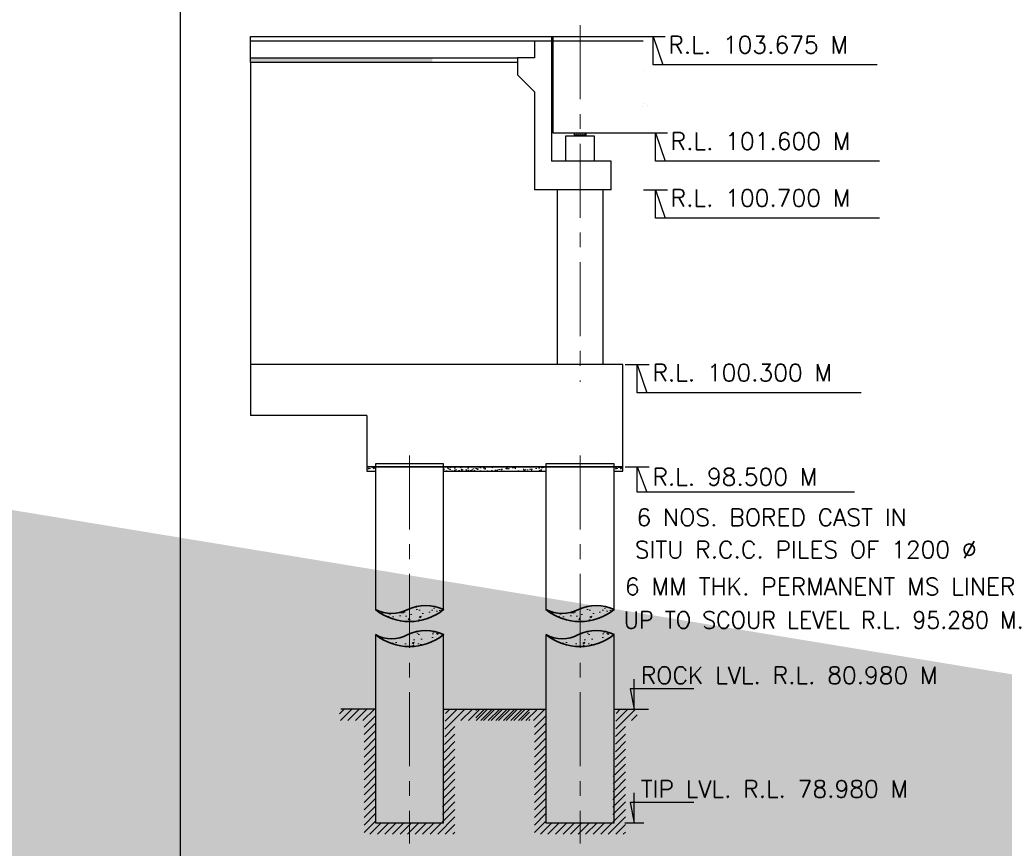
# Model space of a CAD drawing. Header units: inches. Extents: x -1841658761 to 3039153, y 1727 to 2165588347.
# Tile 5 of 38: x 9700 to 9784, y 4439 to 4510. Entities that reach past the tile are written whole.
import ezdxf

# ---------------------------------------------------------------- set-up
doc = ezdxf.new("R2010")
doc.units = ezdxf.units.IN
doc.header["$MEASUREMENT"] = 0
doc.linetypes.add('CENTER', pattern=[50.800000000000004, 31.75, -6.35, 6.35, -6.35])
doc.linetypes.add('DASHED2', pattern=[0.375, 0.25, -0.125])
for name, color, linetype, lineweight in [('CEN', 3, 'CENTER', 13), ('STEEL', 12, 'Continuous', 35), ('STR', 7, 'Continuous', 25), ('SYM', 8, 'Continuous', 5)]:
    doc.layers.add(name, color=color, linetype=linetype, lineweight=lineweight)
doc.layers.add('CENTER', color=3, linetype='CENTER')
doc.layers.add('text', color=7, linetype='Continuous')
doc.styles.add('ROMANS', font='romans.shx', dxfattribs={"height": 2.2})
doc.dimstyles.new('ROMANS', dxfattribs={"dimtxt": 650, "dimasz": 650, "dimexe": 325, "dimexo": 325, "dimgap": 325, "dimtad": 1, "dimdec": 0, "dimzin": 9, "dimdsep": 46, "dimtxsty": 'ROMANS', "dimcen": 325, "dimclrd": 4, "dimclre": 4, "dimclrt": 6, "dimadec": 0, "dimazin": 0, "dimtfac": 1, "dimtdec": 0, "dimtmove": 0, "dimatfit": 3, "dimfxl": 1, "dimtolj": 1, "dimtzin": 9, "dimarcsym": 0})

msp = doc.modelspace()

# ---------------------------------------------------------------- hatches: boundary and pattern name
at = {"linetype": 'ByBlock', "lineweight": -3, "ltscale": 0.05}
h = msp.add_hatch(dxfattribs=at)
h.set_pattern_fill('AR-CONC', color=252, scale=0.00365625, style=0)
h.set_pattern_definition([(49.99999999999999, (4684.278408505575, 10603.21187515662), (0.6661126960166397, -0.0582772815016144), [0.06965156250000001, -0.7661671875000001]), (355, (4684.278408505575, 10603.21187515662), (-0.1288565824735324, 0.6985508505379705), [0.05572125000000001, -0.61293375]), (100.451, (4684.33391769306, 10603.20701874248), (0.5372585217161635, 0.6402703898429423), [0.0591946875, -0.6511415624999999]), (46.18420000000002, (4684.278408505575, 10603.39761265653), (0.99113274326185, -0.1537172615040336), [0.1044773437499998, -1.149250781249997]), (96.63559999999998, (4684.361002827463, 10603.3848029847), (0.8680092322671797, 0.9046496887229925), [0.0887920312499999, -0.9767123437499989]), (351.1840000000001, (4684.278408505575, 10603.39761265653), (0.8680105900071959, 0.9046480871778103), [0.083581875, -0.9194006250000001]), (21, (4684.371277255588, 10603.35117828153), (0.5543419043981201, -0.3739083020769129), [0.06965156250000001, -0.7661671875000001]), (326.0000000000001, (4684.371277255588, 10603.35117828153), (0.2259636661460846, 0.6734372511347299), [0.05572124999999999, -0.6129337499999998]), (71.4514, (4684.417472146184, 10603.32001935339), (0.7803040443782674, 0.2995304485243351), [0.05919468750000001, -0.6511415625]), (37.49999999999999, (4684.278408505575, 10603.21187515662), (0.01129270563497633, 0.3091543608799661), [0, -0.6055042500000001, 0, -0.6222206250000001, 0, -0.61525546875]), (7.499999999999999, (4684.278408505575, 10603.21187515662), (0.2443093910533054, 0.3662852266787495), [0, -0.3547586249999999, 0, -0.5915739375, 0, -0.23449359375]), (327.5, (4684.07131119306, 10603.21187515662), (0.4957531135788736, -0.02094572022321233), [0, -0.232171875, 0, -0.7243762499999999, 0, -0.9611915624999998]), (317.5, (4683.978442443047, 10603.21187515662), (0.5415973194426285, 0.09296560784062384), [0, -0.3018234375, 0, -0.4810601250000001, 0, -0.6825853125])])
h.paths.add_polyline_path([(9735.266409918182, 4507.101607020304), (9719.666409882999, 4507.101607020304), (9719.666409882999, 4506.702799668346), (9735.266409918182, 4506.702799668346)])
at = {"linetype": 'Continuous', "lineweight": 13}
h = msp.add_hatch(dxfattribs=at)
h.set_pattern_fill('AR-CONC', color=8, scale=0.09750002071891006, angle=-1.272221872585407e-14)
h.set_pattern_definition([(49.99999999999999, (5472.061984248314, 9999.531938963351), (0.6993288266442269, -0.0611833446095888), [0.07312501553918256, -0.8043751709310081]), (355, (5472.061984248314, 9999.531938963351), (-0.1352825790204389, 0.7333874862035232), [0.05850001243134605, -0.6435001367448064]), (100.4514444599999, (5472.120261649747, 9999.526840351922), (0.564046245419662, 0.6722041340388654), [0.06214670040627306, -0.6836137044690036]), (46.18419999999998, (5472.061984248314, 9999.72693900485), (1.040560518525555, -0.1613813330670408), [0.1096875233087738, -1.206562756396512]), (96.63563548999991, (5472.148697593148, 9999.71349052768), (0.9112955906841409, 0.9497658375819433), [0.09322010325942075, -1.025421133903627]), (351.1841639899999, (5472.061984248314, 9999.72693900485), (0.9112955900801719, 0.9497658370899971), [0.0877500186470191, -0.9652502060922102]), (20.99999999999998, (5472.159484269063, 9999.678188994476), (0.5819844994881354, -0.3925535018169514), [0.07312501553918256, -0.8043751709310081]), (326.0000000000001, (5472.159484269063, 9999.678188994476), (0.2372324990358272, 0.7070214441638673), [0.05850001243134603, -0.6435001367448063]), (71.45144473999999, (5472.207982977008, 9999.645476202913), (0.8192169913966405, 0.3144679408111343), [0.06214669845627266, -0.6836137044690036]), (37.49999999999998, (5472.061984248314, 9999.531938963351), (0.01185586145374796, 0.3245715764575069), [0, -0.6357001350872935, 0, -0.6532501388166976, 0, -0.6459376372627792]), (7.499999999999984, (5472.061984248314, 9999.531938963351), (0.2564928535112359, 0.3845515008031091), [0, -0.3724500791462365, 0, -0.6210751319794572, 0, -0.246187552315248]), (327.5, (5471.84455920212, 9999.531938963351), (0.5204769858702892, -0.02199100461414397), [0, -0.2437500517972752, 0, -0.7605001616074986, 0, -1.009125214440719]), (317.5, (5471.747059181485, 9999.531938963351), (0.5686066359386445, 0.09760237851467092), [0, -0.3168750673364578, 0, -0.5050501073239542, 0, -0.716625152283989])])
h.paths.add_polyline_path([(9729.660159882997, 4472.016726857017), (9730.391410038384, 4472.016726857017), (9730.391410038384, 4471.626726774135), (9729.660159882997, 4471.626726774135)])
h = msp.add_hatch(dxfattribs=at)
h.set_pattern_fill('AR-CONC', color=8, scale=0.09750002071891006, angle=-1.272221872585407e-14)
h.set_pattern_definition([(49.99999999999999, (5438.67140640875, 9999.52905903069), (0.6993288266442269, -0.0611833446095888), [0.07312501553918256, -0.8043751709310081]), (355, (5438.67140640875, 9999.52905903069), (-0.1352825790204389, 0.7333874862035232), [0.05850001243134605, -0.6435001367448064]), (100.4514444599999, (5438.729683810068, 9999.523960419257), (0.564046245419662, 0.6722041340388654), [0.06214670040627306, -0.6836137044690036]), (46.18419999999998, (5438.67140640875, 9999.724059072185), (1.040560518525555, -0.1613813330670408), [0.1096875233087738, -1.206562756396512]), (96.63563548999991, (5438.758119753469, 9999.710610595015), (0.9112955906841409, 0.9497658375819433), [0.09322010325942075, -1.025421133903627]), (351.1841639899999, (5438.67140640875, 9999.724059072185), (0.9112955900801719, 0.9497658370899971), [0.0877500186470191, -0.9652502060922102]), (20.99999999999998, (5438.768906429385, 9999.675309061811), (0.5819844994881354, -0.3925535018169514), [0.07312501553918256, -0.8043751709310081]), (326.0000000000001, (5438.768906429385, 9999.675309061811), (0.2372324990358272, 0.7070214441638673), [0.05850001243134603, -0.6435001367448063]), (71.45144473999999, (5438.817405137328, 9999.642596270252), (0.8192169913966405, 0.3144679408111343), [0.06214669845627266, -0.6836137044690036]), (37.49999999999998, (5438.67140640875, 9999.52905903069), (0.01185586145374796, 0.3245715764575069), [0, -0.6357001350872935, 0, -0.6532501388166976, 0, -0.6459376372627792]), (7.499999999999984, (5438.67140640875, 9999.52905903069), (0.2564928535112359, 0.3845515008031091), [0, -0.3724500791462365, 0, -0.6210751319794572, 0, -0.246187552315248]), (327.5, (5438.453981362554, 9999.52905903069), (0.5204769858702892, -0.02199100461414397), [0, -0.2437500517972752, 0, -0.7605001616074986, 0, -1.009125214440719]), (317.5, (5438.356481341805, 9999.52905903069), (0.5686066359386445, 0.09760237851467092), [0, -0.3168750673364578, 0, -0.5050501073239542, 0, -0.716625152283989])])
h.paths.add_polyline_path([(9745.016414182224, 4472.013846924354), (9736.241411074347, 4472.013846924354), (9736.241411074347, 4471.623846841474), (9745.016414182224, 4471.623846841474)])
h = msp.add_hatch(dxfattribs=at)
h.set_pattern_fill('AR-CONC', color=8, scale=0.09750002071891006, angle=-1.272221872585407e-14)
h.set_pattern_definition([(49.99999999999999, (5493.2682395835, 9999.52905903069), (0.6993288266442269, -0.0611833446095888), [0.07312501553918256, -0.8043751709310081]), (355, (5493.2682395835, 9999.52905903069), (-0.1352825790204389, 0.7333874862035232), [0.05850001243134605, -0.6435001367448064]), (100.4514444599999, (5493.32651698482, 9999.523960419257), (0.564046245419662, 0.6722041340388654), [0.06214670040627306, -0.6836137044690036]), (46.18419999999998, (5493.2682395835, 9999.724059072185), (1.040560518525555, -0.1613813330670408), [0.1096875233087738, -1.206562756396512]), (96.63563548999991, (5493.354952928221, 9999.710610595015), (0.9112955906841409, 0.9497658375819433), [0.09322010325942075, -1.025421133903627]), (351.1841639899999, (5493.2682395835, 9999.724059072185), (0.9112955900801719, 0.9497658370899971), [0.0877500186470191, -0.9652502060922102]), (20.99999999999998, (5493.365739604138, 9999.675309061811), (0.5819844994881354, -0.3925535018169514), [0.07312501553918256, -0.8043751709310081]), (326.0000000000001, (5493.365739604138, 9999.675309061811), (0.2372324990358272, 0.7070214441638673), [0.05850001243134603, -0.6435001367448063]), (71.45144473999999, (5493.414238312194, 9999.642596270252), (0.8192169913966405, 0.3144679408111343), [0.06214669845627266, -0.6836137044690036]), (37.49999999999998, (5493.2682395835, 9999.52905903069), (0.01185586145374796, 0.3245715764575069), [0, -0.6357001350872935, 0, -0.6532501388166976, 0, -0.6459376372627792]), (7.499999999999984, (5493.2682395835, 9999.52905903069), (0.2564928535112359, 0.3845515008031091), [0, -0.3724500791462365, 0, -0.6210751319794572, 0, -0.246187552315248]), (327.5, (5493.050814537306, 9999.52905903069), (0.5204769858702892, -0.02199100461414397), [0, -0.2437500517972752, 0, -0.7605001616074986, 0, -1.009125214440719]), (317.5, (5492.953314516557, 9999.52905903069), (0.5686066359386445, 0.09760237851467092), [0, -0.3168750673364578, 0, -0.5050501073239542, 0, -0.716625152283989])])
h.paths.add_polyline_path([(9750.866415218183, 4472.013846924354), (9751.59766537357, 4472.013846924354), (9751.59766537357, 4471.623846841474), (9750.866415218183, 4471.623846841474)])
at = {"linetype": 'ByBlock', "lineweight": 5, "ltscale": 1.25}
h = msp.add_hatch(dxfattribs=at)
h.set_pattern_fill('AR-CONC', color=8, scale=0.009750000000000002, style=0)
h.set_pattern_definition([(49.99999999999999, (4952.51388759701, 10366.20646027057), (1.776300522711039, -0.1554060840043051), [0.1857375, -2.0431125]), (355, (4952.51388759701, 10366.20646027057), (-0.3436233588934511, 1.862804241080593), [0.14859, -1.6344956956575]), (100.4514446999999, (4952.661912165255, 10366.19350979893), (1.432677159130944, 1.707398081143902), [0.1578525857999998, -1.736379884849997]), (46.18420000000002, (4952.51388759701, 10366.7017602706), (2.643020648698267, -0.4099126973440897), [0.278606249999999, -3.064668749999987]), (96.63555760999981, (4952.734139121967, 10366.66760114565), (2.314690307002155, 2.412404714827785), [0.2367789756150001, -2.60457217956]), (351.1841511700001, (4952.51388759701, 10366.7017602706), (2.314690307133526, 2.412404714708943), [0.2228846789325, -2.45173238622]), (21, (4952.761537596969, 10366.57793527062), (1.478240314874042, -0.9970856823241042), [0.1857375, -2.0431125]), (326.0000000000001, (4952.761537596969, 10366.57793527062), (0.602569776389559, 1.795832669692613), [0.14859, -1.63449]), (71.45144499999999, (4952.884724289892, 10366.49484479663), (2.080810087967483, 0.798746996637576), [0.1578525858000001, -1.7363768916]), (37.49999999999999, (4952.51388759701, 10366.20646027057), (0.03011388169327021, 0.8244116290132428), [0, -1.614678, 0, -1.659255, 0, -1.64068125]), (7.499999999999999, (4952.51388759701, 10366.20646027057), (0.6514917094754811, 0.9767606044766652), [0, -0.9460229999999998, 0, -1.5775305, 0, -0.62531625]), (327.5, (4951.961628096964, 10366.20646027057), (1.322008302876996, -0.05585525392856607), [0, -0.619125, 0, -1.93167, 0, -2.5631775]), (317.5, (4951.713978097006, 10366.20646027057), (1.444259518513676, 0.2479082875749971), [0, -0.8048625, 0, -1.282827, 0, -1.8202275])])
edge = h.paths.add_edge_path()
edge.add_arc((9734.706148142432, 4456.558240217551), 3.543656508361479, 64.32648008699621, 109.8838500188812)
edge.add_line((9733.500899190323, 4459.890638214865), (9733.500899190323, 4458.744926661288))
edge.add_arc((9733.386556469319, 4463.288245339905), 4.544757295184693, 271.4416714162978, 308.9148225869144)
edge = h.paths.add_edge_path()
edge.add_arc((9734.855377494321, 4456.540514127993), 3.613577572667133, 112.0138236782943, 115.7433869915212)
edge.add_arc((9731.797156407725, 4462.541028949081), 3.123216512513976, 243.2501961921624, 298.4671272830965, ccw=False)
edge.add_arc((9733.253281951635, 4463.28420915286), 4.546031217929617, 230.9844174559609, 273.1223823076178)
edge.add_line((9733.500899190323, 4458.7449266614), (9733.500899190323, 4459.890638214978))
h = msp.add_hatch(dxfattribs=at)
h.set_pattern_fill('AR-CONC', color=8, scale=0.009750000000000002, style=0)
h.set_pattern_definition([(49.99999999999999, (4967.138891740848, 10366.20646027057), (1.776300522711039, -0.1554060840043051), [0.1857375, -2.0431125]), (355, (4967.138891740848, 10366.20646027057), (-0.3436233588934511, 1.862804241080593), [0.14859, -1.6344956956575]), (100.4514446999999, (4967.286916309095, 10366.19350979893), (1.432677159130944, 1.707398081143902), [0.1578525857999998, -1.736379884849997]), (46.18420000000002, (4967.138891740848, 10366.7017602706), (2.643020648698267, -0.4099126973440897), [0.278606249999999, -3.064668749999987]), (96.63555760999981, (4967.359143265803, 10366.66760114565), (2.314690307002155, 2.412404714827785), [0.2367789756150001, -2.60457217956]), (351.1841511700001, (4967.138891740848, 10366.7017602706), (2.314690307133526, 2.412404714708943), [0.2228846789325, -2.45173238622]), (21, (4967.386541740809, 10366.57793527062), (1.478240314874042, -0.9970856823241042), [0.1857375, -2.0431125]), (326.0000000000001, (4967.386541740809, 10366.57793527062), (0.602569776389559, 1.795832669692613), [0.14859, -1.63449]), (71.45144499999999, (4967.509728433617, 10366.49484479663), (2.080810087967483, 0.798746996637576), [0.1578525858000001, -1.7363768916]), (37.49999999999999, (4967.138891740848, 10366.20646027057), (0.03011388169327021, 0.8244116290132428), [0, -1.614678, 0, -1.659255, 0, -1.64068125]), (7.499999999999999, (4967.138891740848, 10366.20646027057), (0.6514917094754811, 0.9767606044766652), [0, -0.9460229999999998, 0, -1.5775305, 0, -0.62531625]), (327.5, (4966.586632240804, 10366.20646027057), (1.322008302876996, -0.05585525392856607), [0, -0.619125, 0, -1.93167, 0, -2.5631775]), (317.5, (4966.338982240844, 10366.20646027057), (1.444259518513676, 0.2479082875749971), [0, -0.8048625, 0, -1.282827, 0, -1.8202275])])
edge = h.paths.add_edge_path()
edge.add_arc((9749.331152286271, 4456.558240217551), 3.543656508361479, 64.32648008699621, 109.8838500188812)
edge.add_line((9748.12590333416, 4459.890638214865), (9748.12590333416, 4458.744926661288))
edge.add_arc((9748.011560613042, 4463.288245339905), 4.544757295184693, 271.4416714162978, 308.9148225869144)
edge = h.paths.add_edge_path()
edge.add_arc((9749.480381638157, 4456.540514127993), 3.613577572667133, 112.0138236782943, 115.7433869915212)
edge.add_arc((9746.422160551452, 4462.541028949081), 3.123216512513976, 243.2501961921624, 298.4671272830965, ccw=False)
edge.add_arc((9747.87828609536, 4463.28420915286), 4.546031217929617, 230.9844174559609, 273.1223823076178)
edge.add_line((9748.12590333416, 4458.7449266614), (9748.12590333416, 4459.890638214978))
h = msp.add_hatch(dxfattribs=at)
h.set_pattern_fill('AR-CONC', color=8, scale=0.009750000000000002, style=0)
h.set_pattern_definition([(49.99999999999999, (4952.51388759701, 10365.77484288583), (1.776300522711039, -0.1554060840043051), [0.1857375, -2.0431125]), (355, (4952.51388759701, 10365.77484288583), (-0.3436233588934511, 1.862804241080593), [0.14859, -1.6344956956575]), (100.4514446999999, (4952.661912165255, 10365.76189241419), (1.432677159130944, 1.707398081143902), [0.1578525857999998, -1.736379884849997]), (46.18420000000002, (4952.51388759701, 10366.27014288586), (2.643020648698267, -0.4099126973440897), [0.2786062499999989, -3.064668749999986]), (96.63555760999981, (4952.734139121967, 10366.23598376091), (2.314690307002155, 2.412404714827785), [0.236778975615, -2.60457217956]), (351.1841511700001, (4952.51388759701, 10366.27014288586), (2.314690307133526, 2.412404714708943), [0.2228846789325, -2.45173238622]), (21, (4952.761537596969, 10366.14631788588), (1.478240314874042, -0.9970856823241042), [0.1857375, -2.0431125]), (326.0000000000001, (4952.761537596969, 10366.14631788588), (0.602569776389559, 1.795832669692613), [0.14859, -1.63449]), (71.45144499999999, (4952.884724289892, 10366.06322741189), (2.080810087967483, 0.798746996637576), [0.1578525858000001, -1.7363768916]), (37.49999999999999, (4952.51388759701, 10365.77484288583), (0.03011388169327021, 0.8244116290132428), [0, -1.614678, 0, -1.659255, 0, -1.64068125]), (7.499999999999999, (4952.51388759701, 10365.77484288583), (0.6514917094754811, 0.9767606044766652), [0, -0.9460229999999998, 0, -1.5775305, 0, -0.62531625]), (327.5, (4951.961628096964, 10365.77484288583), (1.322008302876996, -0.05585525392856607), [0, -0.619125, 0, -1.93167, 0, -2.5631775]), (317.5, (4951.713978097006, 10365.77484288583), (1.444259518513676, 0.2479082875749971), [0, -0.8048625, 0, -1.282827, 0, -1.8202275])])
edge = h.paths.add_edge_path()
edge.add_arc((9734.681813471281, 4454.329666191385), 3.629748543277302, 64.5533186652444, 106.8235814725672)
edge.add_line((9733.63127066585, 4457.804063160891), (9733.620227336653, 4456.590126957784))
edge.add_arc((9733.240897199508, 4461.45361280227), 4.878256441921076, 274.459785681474, 307.9576724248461)
edge = h.paths.add_edge_path()
edge.add_arc((9734.985748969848, 4454.453939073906), 3.613577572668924, 112.0138236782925, 115.7433869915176)
edge.add_arc((9731.815420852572, 4460.315911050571), 3.059291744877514, 242.2593296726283, 301.551118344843, ccw=False)
edge.add_arc((9733.317098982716, 4461.257727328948), 4.677433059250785, 231.281834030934, 273.7157465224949)
edge.add_line((9733.620227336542, 4456.590126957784), (9733.631270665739, 4457.804063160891))
h = msp.add_hatch(dxfattribs=at)
h.set_pattern_fill('AR-CONC', color=8, scale=0.009750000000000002, style=0)
h.set_pattern_definition([(49.99999999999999, (4967.138891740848, 10365.77484288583), (1.776300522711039, -0.1554060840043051), [0.1857375, -2.0431125]), (355, (4967.138891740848, 10365.77484288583), (-0.3436233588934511, 1.862804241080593), [0.14859, -1.6344956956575]), (100.4514446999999, (4967.286916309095, 10365.76189241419), (1.432677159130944, 1.707398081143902), [0.1578525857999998, -1.736379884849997]), (46.18420000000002, (4967.138891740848, 10366.27014288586), (2.643020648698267, -0.4099126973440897), [0.2786062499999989, -3.064668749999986]), (96.63555760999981, (4967.359143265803, 10366.23598376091), (2.314690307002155, 2.412404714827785), [0.236778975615, -2.60457217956]), (351.1841511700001, (4967.138891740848, 10366.27014288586), (2.314690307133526, 2.412404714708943), [0.2228846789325, -2.45173238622]), (21, (4967.386541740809, 10366.14631788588), (1.478240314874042, -0.9970856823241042), [0.1857375, -2.0431125]), (326.0000000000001, (4967.386541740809, 10366.14631788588), (0.602569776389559, 1.795832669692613), [0.14859, -1.63449]), (71.45144499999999, (4967.509728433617, 10366.06322741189), (2.080810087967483, 0.798746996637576), [0.1578525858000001, -1.7363768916]), (37.49999999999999, (4967.138891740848, 10365.77484288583), (0.03011388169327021, 0.8244116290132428), [0, -1.614678, 0, -1.659255, 0, -1.64068125]), (7.499999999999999, (4967.138891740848, 10365.77484288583), (0.6514917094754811, 0.9767606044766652), [0, -0.9460229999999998, 0, -1.5775305, 0, -0.62531625]), (327.5, (4966.586632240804, 10365.77484288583), (1.322008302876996, -0.05585525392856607), [0, -0.619125, 0, -1.93167, 0, -2.5631775]), (317.5, (4966.338982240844, 10365.77484288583), (1.444259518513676, 0.2479082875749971), [0, -0.8048625, 0, -1.282827, 0, -1.8202275])])
edge = h.paths.add_edge_path()
edge.add_arc((9749.306817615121, 4454.329666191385), 3.629748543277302, 64.5533186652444, 106.8235814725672)
edge.add_line((9748.256274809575, 4457.804063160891), (9748.245231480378, 4456.590126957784))
edge.add_arc((9747.865901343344, 4461.45361280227), 4.878256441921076, 274.459785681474, 307.9576724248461)
edge = h.paths.add_edge_path()
edge.add_arc((9749.610753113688, 4454.453939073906), 3.613577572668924, 112.0138236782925, 115.7433869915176)
edge.add_arc((9746.440424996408, 4460.315911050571), 3.059291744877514, 242.2593296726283, 301.551118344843, ccw=False)
edge.add_arc((9747.942103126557, 4461.257727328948), 4.677433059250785, 231.281834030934, 273.7157465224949)
edge.add_line((9748.245231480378, 4456.590126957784), (9748.256274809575, 4457.804063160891))
at = {"linetype": 'Continuous', "lineweight": 9}
h = msp.add_hatch(dxfattribs=at)
h.set_pattern_fill('ANSI31', color=8, scale=3.656250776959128)
h.set_pattern_definition([(44.99999999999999, (2956.710508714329, 12438.72572958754), (-0.3231699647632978, 0.3231699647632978), [])])
edge = h.paths.add_edge_path()
edge.add_line((9743.628684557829, 4450.230218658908), (9737.216411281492, 4450.230218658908))
edge.add_line((9737.21641128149, 4450.230218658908), (9737.21641128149, 4440.480216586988))
edge.add_line((9737.21641128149, 4440.480216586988), (9729.416409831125, 4440.480216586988))
edge.add_line((9729.41640983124, 4440.480216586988), (9729.41640983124, 4450.230218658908))
edge.add_line((9729.41640983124, 4450.230218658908), (9727.317050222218, 4450.230218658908))
edge.add_line((9727.317050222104, 4450.230218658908), (9727.317050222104, 4451.205218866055))
edge.add_line((9724.383466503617, 4451.205218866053), (9730.391410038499, 4451.205218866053))
edge.add_line((9730.391410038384, 4451.205218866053), (9730.391410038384, 4441.455216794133))
edge.add_line((9730.391410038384, 4441.455216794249), (9736.112859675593, 4441.455216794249))
edge.add_line((9736.40567249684, 4451.205218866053), (9743.614923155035, 4451.205218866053))
edge.add_line((9743.628684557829, 4450.230218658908), (9743.61492315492, 4451.205218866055))
edge.add_line((9736.241411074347, 4441.455216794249), (9736.241411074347, 4451.205218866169))
h = msp.add_hatch(dxfattribs=at)
h.set_pattern_fill('ANSI31', color=8, scale=3.656250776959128)
h.set_pattern_definition([(44.99999999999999, (2971.335512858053, 12438.72572958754), (-0.3231699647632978, 0.3231699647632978), [])])
edge = h.paths.add_edge_path()
edge.add_line((9752.847239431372, 4450.230218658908), (9751.841415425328, 4450.230218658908))
edge.add_line((9751.841415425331, 4450.230218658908), (9751.841415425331, 4440.480216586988))
edge.add_line((9751.841415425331, 4440.480216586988), (9744.041413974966, 4440.480216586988))
edge.add_line((9744.041413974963, 4440.480216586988), (9744.041413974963, 4450.230218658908))
edge.add_line((9744.041413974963, 4450.230218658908), (9739.00847064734, 4450.230218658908))
edge.add_line((9739.008470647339, 4450.230218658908), (9739.008470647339, 4451.205218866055))
edge.add_line((9739.008470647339, 4451.205218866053), (9745.016414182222, 4451.205218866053))
edge.add_line((9745.016414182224, 4451.205218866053), (9745.016414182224, 4441.455216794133))
edge.add_line((9745.016414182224, 4441.455216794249), (9750.737863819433, 4441.455216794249))
edge.add_line((9752.847239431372, 4450.230218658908), (9752.847239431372, 4451.205218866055))
edge.add_line((9751.030676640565, 4451.205218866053), (9752.847239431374, 4451.205218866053))
edge.add_line((9750.866415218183, 4441.455216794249), (9750.866415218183, 4451.205218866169))
at = {"layer": 'SYM'}
h = msp.add_hatch(dxfattribs=at)
h.set_pattern_fill('ANGLE', color=256, scale=0.02437500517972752, style=0)
h.set_pattern_definition([(0, (-18916408.8642159, -32462417.83487364), (0, 0.1702594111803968), [0.1238250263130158, -0.04643438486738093]), (90, (-18916408.8642159, -32462417.83487364), (-0.1702594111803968, 0), [0.1238250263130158, -0.04643438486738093])])
h.paths.add_polyline_path([(9747.941414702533, 4500.652112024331), (9747.453914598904, 4500.652112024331), (9747.453914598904, 4500.398611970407), (9747.941414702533, 4500.398611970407)])
h.paths.add_polyline_path([(9748.428914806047, 4500.652112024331), (9747.941414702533, 4500.652112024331), (9747.941414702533, 4500.398611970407), (9748.428914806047, 4500.398611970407)])

# ---------------------------------------------------------------- linework, layer by layer
at = {"ltscale": 0.02}
msp.add_line((9713.642244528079, 4618.226724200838), (9713.642244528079, 4377.058268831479), dxfattribs=at)
at = {"color": 7}
for p, q in [((9745.601414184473, 4508.925655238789, 45.72345629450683), (9753.370082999, 4508.925655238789, 45.60324532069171)), ((9745.601414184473, 4508.925655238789, 45.72345629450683), (9753.370082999, 4508.925655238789, 45.60324532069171)), ((9745.601414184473, 4508.560030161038, 45.68213965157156), (9753.361293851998, 4508.560030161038, 45.56192867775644))]:
    msp.add_line(p, q, dxfattribs=at)
for p, q in [((9745.601414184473, 4508.925655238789, 45.72164521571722), (9745.601414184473, 4500.652112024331, 54.75000739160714)), ((9745.601414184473, 4500.652112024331, 54.75000739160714), (9753.376544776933, 4500.652112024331, 54.75000739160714))]:
    msp.add_line(p, q)
at = {"color": 4, "linetype": 'Continuous', "lineweight": -3, "elevation": 45.60324532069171}
msp.add_lwpolyline([(9753.370082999, 4509.554484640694, 0.0009984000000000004, 0.0009984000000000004, 0), (9753.370082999, 4506.01844348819, 0.0009984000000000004, 0.0009984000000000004, 0), (9753.948696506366, 4505.867741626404, 0.0009984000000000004, 0.0009984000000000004, 0), (9752.825661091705, 4505.736192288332, 0.0009984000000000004, 0.0009984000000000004, 0), (9753.373313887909, 4505.576948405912, 0.0009984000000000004, 0.0009984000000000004, 0), (9753.373313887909, 4503.731306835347, 0.0009984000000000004, 0.0009984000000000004, 0), (9753.373313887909, 4503.178034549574, 0.0009984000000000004, 0.0009984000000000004, 0), (9753.95192739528, 4503.027332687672, 0.0009984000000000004, 0.0009984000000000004, 0), (9752.82889198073, 4502.895783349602, 0.0009984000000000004, 0.0009984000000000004, 0), (9753.376544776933, 4502.736539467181, 0.0009984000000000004, 0.0009984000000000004, 0), (9753.376544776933, 4500.077011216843, 0, 0, 0)], format="xyseb", dxfattribs=at)
at = {"layer": 'CEN', "ltscale": 0.2}
for p, q in [((9747.941414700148, 4509.887403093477, 40.74880392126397), (9747.941414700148, 4479.289707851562, 64.81816418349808)), ((9733.316410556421, 4472.977922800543, 45.80066943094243), (9733.316410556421, 4439.676389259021, 12.79009594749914)), ((9747.941414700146, 4472.977922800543, 45.80066943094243), (9747.941414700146, 4439.676389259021, 12.79009594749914))]:
    msp.add_line(p, q, dxfattribs=at)
at = {"layer": 'STEEL', "color": 0, "ltscale": 1.25, "elevation": 12.79009594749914}
for points in [[(9730.391411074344, 4459.752057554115, 0.2403227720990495), (9733.172115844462, 4459.751195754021, -0.2285106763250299), (9736.241411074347, 4459.751195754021, -0.3512542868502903), (9730.391411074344, 4459.752057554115)], [(9745.016415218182, 4459.752057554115, 0.2403227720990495), (9747.797119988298, 4459.751195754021, -0.2285106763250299), (9750.866415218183, 4459.751195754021, -0.3512542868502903), (9745.016415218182, 4459.752057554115)], [(9730.391411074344, 4457.608243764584, 0.2536284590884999), (9733.172115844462, 4457.60727657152, -0.2285106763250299), (9736.241411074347, 4457.60727657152, -0.3512724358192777), (9730.391411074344, 4457.608243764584)], [(9745.016415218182, 4457.608243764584, 0.2536284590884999), (9747.797119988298, 4457.60727657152, -0.2285106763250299), (9750.866415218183, 4457.60727657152, -0.3512724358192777), (9745.016415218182, 4457.608243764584)]]:
    msp.add_lwpolyline(points, format="xyb", dxfattribs=at)
at = {"layer": 'STR'}
for p, q in [((9719.666409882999, 4508.930208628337, 19.39034383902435), (9745.601414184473, 4508.925655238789, 45.72164521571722)), ((9719.666409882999, 4506.70660970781, 23.53021606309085), (9719.666409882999, 4508.930208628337, 19.39034383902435)), ((9745.503914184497, 4508.925655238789, 45.72345629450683), (9745.503914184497, 4498.214611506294, 7.884772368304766)), ((9719.666409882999, 4508.564583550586, 19.39034383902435), (9745.601414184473, 4508.560030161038, 45.68213965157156)), ((9744.041409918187, 4508.560030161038, 44.84156712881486), (9744.041409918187, 4507.097530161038, 44.84156712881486)), ((9719.666409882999, 4507.097530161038, 44.84156712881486), (9742.578909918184, 4507.097530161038, 44.84156712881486)), ((9742.578909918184, 4506.69872280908, 44.84156712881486), (9719.666409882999, 4506.69872280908, 44.84156712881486)), ((9744.041409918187, 4507.097530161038, 44.84156712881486), (9742.578909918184, 4507.097530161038, 44.84156712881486)), ((9742.578909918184, 4507.097530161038, 44.84156712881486), (9742.578909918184, 4505.635030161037, 44.84156712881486)), ((9742.578909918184, 4505.635030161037, 44.84156712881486), (9744.041405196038, 4504.172530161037, 44.84156712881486)), ((9744.041405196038, 4504.172530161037, 51.83700576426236), (9744.041405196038, 4495.777111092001, 8.21907585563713)), ((9744.041405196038, 4504.172530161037, 44.84156712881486), (9744.041405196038, 4504.172530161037, 44.84156712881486)), ((9750.622665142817, 4498.214611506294, 37.89585315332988), (9745.503914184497, 4498.214611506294, 38.88931422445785)), ((9750.622665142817, 4495.777111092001, 38.88931422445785), (9750.622665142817, 4498.214611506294, 38.88931422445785)), ((9750.622665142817, 4495.777111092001, 37.67889778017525), (9744.041405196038, 4495.777111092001, 38.88931422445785)), ((9745.99141470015, 4495.777111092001, 54.40291996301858), (9745.99141470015, 4480.788337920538, 49.43808171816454)), ((9749.891414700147, 4495.777111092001, 54.41332246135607), (9749.891414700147, 4480.788337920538, 49.73518931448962))]:
    msp.add_line(p, q, dxfattribs=at)
at = {"layer": 'STR', "ltscale": 1000}
for p, q in [((9719.666409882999, 4508.930208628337, 19.39034383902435), (9719.666409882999, 4508.930208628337, 19.39034383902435)), ((9719.666409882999, 4506.70660970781, 23.53021606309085), (9719.666409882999, 4480.791549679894, 45.81722546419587)), ((9719.666409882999, 4480.791549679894, 23.53021606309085), (9719.666409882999, 4476.404052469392, -26.12900903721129)), ((9729.660042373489, 4476.404052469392, -3.841999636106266), (9719.666409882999, 4476.404052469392, -26.12900903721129)), ((9729.660159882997, 4476.404052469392, -3.841999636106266), (9729.660159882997, 4472.016506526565, 45.80066943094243)), ((9730.391410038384, 4451.205218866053, 12.79009594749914), (9727.435585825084, 4451.205218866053, 12.79009594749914)), ((9736.241412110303, 4451.205218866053, 12.79009594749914), (9745.016414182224, 4451.205218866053, 12.79009594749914)), ((9750.866415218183, 4451.205218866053, 12.79009594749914), (9753.822239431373, 4451.205218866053, 12.79009594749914))]:
    msp.add_line(p, q, dxfattribs=at)
at = {"layer": 'STR', "elevation": 58.10922311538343}
for points in [[(9747.453914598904, 4500.652112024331), (9748.428914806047, 4500.652112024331), (9748.428914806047, 4500.398611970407), (9747.453914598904, 4500.398611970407)], [(9746.722664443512, 4500.398611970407), (9749.160164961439, 4500.398611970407), (9749.160164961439, 4498.214611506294), (9746.722664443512, 4498.214611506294)]]:
    msp.add_lwpolyline(points, close=True, dxfattribs=at)
at = {"layer": 'STR', "color": 4, "ltscale": 1000, "elevation": 45.81722546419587}
msp.add_lwpolyline([(9750.866415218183, 4472.016506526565), (9751.59766537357, 4472.016506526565), (9751.59766537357, 4480.788337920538), (9719.666409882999, 4480.791549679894)], dxfattribs=at)
at = {"layer": 'STR', "ltscale": 1000}
for points, elevation in [([(9729.660159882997, 4472.016726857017), (9730.391410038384, 4472.016506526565)], 45.80066943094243), ([(9730.391410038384, 4472.016506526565), (9729.660159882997, 4472.016506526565), (9729.660159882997, 4471.626506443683), (9730.391410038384, 4471.626506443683)], 45.80066943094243), ([(9736.241411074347, 4459.751195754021), (9736.241411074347, 4472.016506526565), (9730.391410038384, 4472.016506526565), (9730.391411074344, 4459.752057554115)], 45.81722546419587), ([(9736.241411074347, 4472.016506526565), (9745.016414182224, 4472.016506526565)], 45.80066943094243), ([(9745.016414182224, 4472.016506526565), (9736.241411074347, 4472.016506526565)], 45.80066943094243), ([(9750.866415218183, 4459.751195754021), (9750.866415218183, 4472.016506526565), (9745.016414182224, 4472.016506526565), (9745.016414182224, 4459.752058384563)], 45.81722546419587), ([(9750.866415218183, 4471.626506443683), (9751.59766537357, 4471.626506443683), (9751.59766537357, 4472.016506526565), (9750.866415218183, 4472.016506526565)], 45.80066943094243), ([(9736.241411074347, 4471.626506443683), (9745.016414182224, 4471.626506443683)], 45.80066943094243), ([(9730.391411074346, 4457.608243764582), (9730.391410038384, 4441.455216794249), (9736.241411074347, 4441.455216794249), (9736.241411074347, 4457.60727657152)], 12.79009594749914), ([(9745.016415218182, 4457.608243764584), (9745.016414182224, 4441.455216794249), (9750.866415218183, 4441.455216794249), (9750.866415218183, 4457.60727657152)], 12.79009594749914)]:
    msp.add_lwpolyline(points, dxfattribs=dict(at, elevation=elevation))
at = {"layer": 'STR', "linetype": 'DASHED2', "ltscale": 500, "elevation": 45.80066943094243}
for points in [[(9736.241411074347, 4472.260256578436), (9730.391410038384, 4472.260256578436), (9730.391410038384, 4472.016506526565), (9736.241411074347, 4472.016506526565)], [(9750.866415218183, 4472.260256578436), (9745.016414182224, 4472.260256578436), (9745.016414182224, 4472.016506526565), (9750.866415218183, 4472.016506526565)]]:
    msp.add_lwpolyline(points, close=True, dxfattribs=at)
at = {"layer": 'text', "color": 0}
for p, q in [((9753.179323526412, 4508.925655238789, 54.75000739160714), (9755.239747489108, 4508.925655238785, 54.75000739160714)), ((9753.376544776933, 4500.652112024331, 54.75000739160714), (9755.436968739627, 4500.652112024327, 54.75000739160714)), ((9753.376544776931, 4495.777111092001, 54.75000739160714), (9755.436968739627, 4495.777111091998, 54.75000739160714)), ((9751.812793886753, 4480.788337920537, 45.58245290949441), (9753.873217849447, 4480.788337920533, 45.58245290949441)), ((9751.799940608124, 4472.016506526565, 45.58245290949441), (9753.860364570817, 4472.016506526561, 45.58245290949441)), ((9751.776092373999, 4451.205218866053, 45.58245290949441), (9753.413782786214, 4451.205218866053, 45.58245290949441)), ((9751.776092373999, 4441.455216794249, 45.58245290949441), (9753.413782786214, 4441.455216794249, 45.58245290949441))]:
    msp.add_line(p, q, dxfattribs=at)
for points, elevation in [([(9773.42318007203, 4506.495597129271), (9754.209535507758, 4506.495597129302), (9754.209535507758, 4508.925655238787), (9755.032113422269, 4506.4955971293)], 54.75000739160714), ([(9773.620401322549, 4498.222053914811), (9754.406756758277, 4498.222053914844), (9754.406756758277, 4500.652112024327), (9755.22933467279, 4498.222053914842)], 54.75000739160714), ([(9773.620401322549, 4493.347052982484), (9754.406756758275, 4493.347052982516), (9754.406756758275, 4495.777111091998), (9755.229334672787, 4493.347052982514)], 54.75000739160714), ([(9772.056650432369, 4478.358279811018), (9752.843005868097, 4478.358279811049), (9752.843005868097, 4480.788337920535), (9753.66558378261, 4478.358279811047)], 45.58245290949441), ([(9771.476373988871, 4469.841961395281), (9752.843005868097, 4469.841961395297), (9752.843005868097, 4472.016506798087), (9753.66558378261, 4469.841961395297)], 45.58245290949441), ([(9757.694893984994, 4452.955770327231), (9752.233865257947, 4452.955770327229), (9752.59519703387, 4451.203960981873), (9752.59519703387, 4453.776474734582)], 45.58245290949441), ([(9757.694634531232, 4443.207026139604), (9752.233605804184, 4443.207026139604), (9752.594937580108, 4441.455216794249), (9752.594937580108, 4444.027730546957)], 45.58245290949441)]:
    msp.add_lwpolyline(points, dxfattribs=dict(at, elevation=elevation))

# ---------------------------------------------------------------- texts
at = {"layer": 'text', "color": 0, "style": 'ROMANS'}
for s, p in [('R.L. 103.675 M', (9755.517038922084, 4507.479860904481, 54.75000739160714)), ('R.L. 101.600 M', (9755.714260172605, 4499.206317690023, 54.75000739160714)), ('R.L. 100.700 M', (9755.714260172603, 4494.331316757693, 54.75000739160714)), ('R.L. 100.300 M', (9754.150509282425, 4479.342543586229, 45.58245290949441)), ('R.L. 98.500 M', (9754.150509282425, 4470.406594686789, 45.58245290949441)), ('6 NOS. BORED CAST IN ', (9752.781529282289, 4466.926047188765, 45.58245290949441)), ('SITU R.C.C. PILES OF 1200 %%C  ', (9752.636191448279, 4464.16034905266, 45.58245290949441)), ('6 MM THK. PERMANENT MS LINER', (9751.793725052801, 4460.998655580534, 45.58245290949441)), ('UP TO SCOUR LEVEL R.L. 95.280 M. ', (9751.66309776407, 4458.125079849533, 45.58245290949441)), ('ROCK LVL. R.L. 80.980 M', (9753.15214255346, 4453.37613113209, 45.58245290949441)), ('TIP LVL. R.L. 78.980 M', (9753.1518830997, 4443.627386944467, 45.58245290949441))]:
    msp.add_text(s, height=1.474111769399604, dxfattribs=at).set_placement(p)

# ---------------------------------------------------------------- leaders
at = {"layer": 'CENTER', "color": 0, "linetype": 'Continuous'}
msp.add_leader([(9853.695069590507, 4442.903733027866), (9812.413442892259, 4442.903733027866)], dimstyle='ROMANS', override={"dimtxt": 750, "dimlfac": 0.5, "dimdle": 325, "dimclrt": 2, "dimfxl": 100, "dimfxlon": 1}, dxfattribs=at)
at = {"layer": 'STEEL', "linetype": 'ByBlock', "lineweight": -3, "ltscale": 1.25}
msp.add_leader([(9736.912211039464, 4414.099071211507, 38.69912611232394), (9722.633704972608, 4414.099071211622, 38.69912611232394)], dimstyle='ROMANS', override={"dimfxl": 0.18}, dxfattribs=at)

doc.saveas('drawing.dxf')
